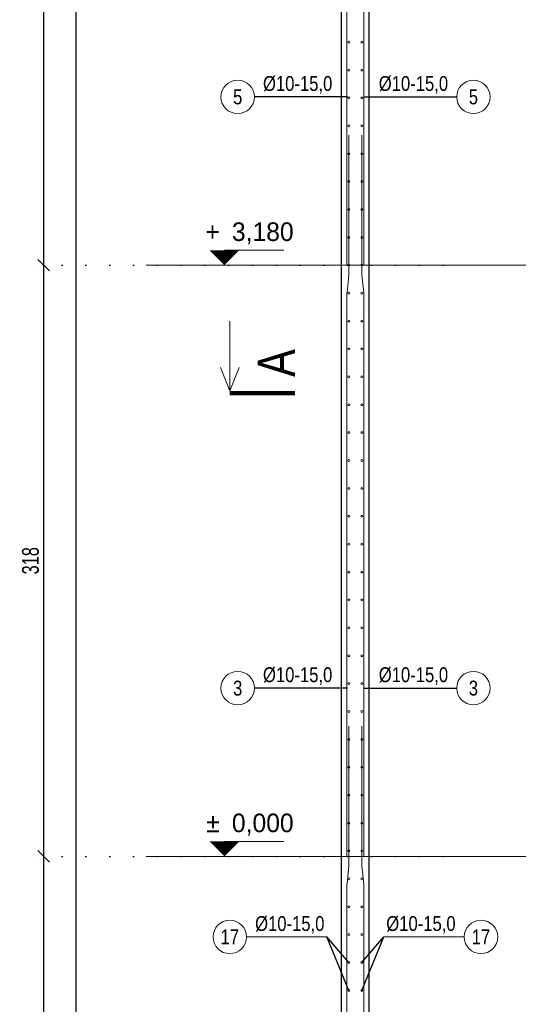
# Model space of a CAD drawing. Header units: millimetres. Extents: x 11149 to 111407, y -107619 to -23630.
# Tile 223 of 244: x 20586 to 20854, y -26546 to -26016. Entities that reach past the tile are written whole.
import ezdxf
from ezdxf.enums import TextEntityAlignment as Align

# ---------------------------------------------------------------- set-up
doc = ezdxf.new("R2010")
doc.units = ezdxf.units.MM
doc.header["$LTSCALE"] = 2
doc.linetypes.add('DOT', pattern=[6.35, 0, -6.35])
doc.layers.get('0').update_dxf_attribs({"plot": 0})
doc.layers.get('Defpoints').update_dxf_attribs({"color": 1})
for name, color, linetype, lineweight in [('e-cad_cienkie', 1, 'Continuous', 9), ('e-cad_kontur', 2, 'Continuous', 25), ('e-cad_opisy', 7, 'Continuous', 9), ('e-cad_prety_przekroj', 4, 'Continuous', 5), ('e-cad_prety_widok', 161, 'Continuous', 5), ('e-cad_wymiary', 4, 'Continuous', 9)]:
    doc.layers.add(name, color=color, linetype=linetype, lineweight=lineweight)
doc.styles.add('e-cad_1', font='arial.ttf', dxfattribs={"width": 0.7})
doc.dimstyles.new('e-cad_1_25_[cm]', dxfattribs={"dimscale": 2.5, "dimtxt": 1.8, "dimasz": 1.25, "dimexe": 1.25, "dimexo": 0.625, "dimgap": 0.5, "dimtad": 1, "dimdec": 0, "dimrnd": 1, "dimzin": 1, "dimtxsty": 'e-cad_1', "dimblk": 'OBLIQUE', "dimcen": 2.5, "dimclrd": 256, "dimclre": 252, "dimclrt": 7, "dimadec": 0, "dimazin": 0, "dimtfac": 1, "dimtix": 1, "dimtmove": 2, "dimatfit": 3, "dimldrblk": 'NONE', "dimfxl": 60, "dimfxlon": 1, "dimarcsym": 0})
doc.dimstyles.new('e-cad_1_50_[cm]', dxfattribs={"dimscale": 5, "dimtxt": 1.8, "dimasz": 1.25, "dimexe": 1.25, "dimexo": 0.625, "dimgap": 0.5, "dimtad": 1, "dimdec": 0, "dimrnd": 1, "dimzin": 1, "dimtxsty": 'e-cad_1', "dimblk": 'OBLIQUE', "dimcen": 2.5, "dimclrd": 256, "dimclre": 252, "dimclrt": 7, "dimadec": 0, "dimazin": 0, "dimtfac": 1, "dimtix": 1, "dimtmove": 2, "dimatfit": 3, "dimldrblk": 'NONE', "dimfxl": 60, "dimfxlon": 1, "dimarcsym": 0})

# ---------------------------------------------------------------- blocks, each defined once
blk = doc.blocks.new('e-cad_kota_2')
blk.add_line((0, 1.6), (6.4, 1.6))
blk.add_lwpolyline([(0, 0, 0, 3.2, 0), (0, 1.6, 3.2, 3.2, 0)], format="xyseb")
at = {"style": 'e-cad_1', "width": 0.95}
blk.add_attdef('ZNAK', text='', height=2, dxfattribs=at).set_placement((-0.5, 2.6), align=Align.RIGHT)
blk.add_attdef('RZEDNA', (0.8, 2.6), '', height=2, dxfattribs=at)
blk = doc.blocks.new('_OBLIQUE')
at = {"color": 0, "linetype": 'ByBlock', "lineweight": -2}
blk.add_line((-0.5, -0.5), (0.5, 0.5), dxfattribs=at)
blk = doc.blocks.new('*D1144')
at = {"layer": 'Defpoints', "color": 0}
for p in [(20616.71, -25127.38), (20809.62, -25127.38), (20748.85, -26631.38)]:
    blk.add_point(p, dxfattribs=at)
at = {"layer": 'e-cad_wymiary', "color": 252, "linetype": 'DOT', "lineweight": -2}
for p, q in [((20806.49, -25127.38), (20610.46, -25127.38)), ((20745.72, -26631.38), (20610.46, -26631.38))]:
    blk.add_line(p, q, dxfattribs=at)
at = {"layer": 'e-cad_wymiary', "lineweight": -2}
blk.add_line((20616.71, -26631.38), (20616.71, -25127.38), dxfattribs=at)
at = {"layer": 'e-cad_wymiary', "lineweight": -2, "xscale": 6.25, "yscale": 6.25, "zscale": 6.25}
for p, rotation in [((20616.71, -25127.38), 90), ((20616.71, -26631.38), 270)]:
    blk.add_blockref('_OBLIQUE', p, dxfattribs=dict(at, rotation=rotation))
at = {"layer": 'e-cad_wymiary', "color": 7, "insert": (20609.61, -25879.38), "char_height": 9, "attachment_point": 5, "rotation": 90, "style": 'e-cad_1'}
blk.add_mtext('1504', dxfattribs=at)
blk = doc.blocks.new('_None')
blk = doc.blocks.new('*D1148')
at = {"layer": 'Defpoints', "color": 0}
for p in [(20599.21, -26466.38), (20816.99, -26466.38), (20807.61, -26796.38)]:
    blk.add_point(p, dxfattribs=at)
at = {"layer": 'e-cad_wymiary', "color": 252, "linetype": 'DOT', "lineweight": -2}
for p, q in [((20813.86, -26466.38), (20592.96, -26466.38)), ((20804.48, -26796.38), (20592.96, -26796.38))]:
    blk.add_line(p, q, dxfattribs=at)
at = {"layer": 'e-cad_wymiary', "lineweight": -2}
blk.add_line((20599.21, -26796.38), (20599.21, -26466.38), dxfattribs=at)
at = {"layer": 'e-cad_wymiary', "lineweight": -2, "xscale": 6.25, "yscale": 6.25, "zscale": 6.25}
for p, rotation in [((20599.21, -26466.38), 90), ((20599.21, -26796.38), 270)]:
    blk.add_blockref('_OBLIQUE', p, dxfattribs=dict(at, rotation=rotation))
at = {"layer": 'e-cad_wymiary', "color": 7, "insert": (20592.11, -26631.38), "char_height": 9, "attachment_point": 5, "rotation": 90, "style": 'e-cad_1'}
blk.add_mtext('330', dxfattribs=at)
blk = doc.blocks.new('*D1149')
at = {"layer": 'Defpoints', "color": 0}
for p in [(20599.21, -26148.38), (20816.99, -26148.38), (20816.99, -26466.38)]:
    blk.add_point(p, dxfattribs=at)
at = {"layer": 'e-cad_wymiary', "color": 252, "linetype": 'DOT', "lineweight": -2}
for p, q in [((20813.86, -26148.38), (20592.96, -26148.38)), ((20813.86, -26466.38), (20592.96, -26466.38))]:
    blk.add_line(p, q, dxfattribs=at)
at = {"layer": 'e-cad_wymiary', "lineweight": -2}
blk.add_line((20599.21, -26466.38), (20599.21, -26148.38), dxfattribs=at)
at = {"layer": 'e-cad_wymiary', "lineweight": -2, "xscale": 6.25, "yscale": 6.25, "zscale": 6.25}
for p, rotation in [((20599.21, -26148.38), 90), ((20599.21, -26466.38), 270)]:
    blk.add_blockref('_OBLIQUE', p, dxfattribs=dict(at, rotation=rotation))
at = {"layer": 'e-cad_wymiary', "color": 7, "insert": (20592.11, -26307.38), "char_height": 9, "attachment_point": 5, "rotation": 90, "style": 'e-cad_1'}
blk.add_mtext('318', dxfattribs=at)
blk = doc.blocks.new('*D1150')
at = {"layer": 'Defpoints', "color": 0}
for p in [(20599.21, -25828.38), (20838.37, -25828.38), (20816.99, -26148.38)]:
    blk.add_point(p, dxfattribs=at)
at = {"layer": 'e-cad_wymiary', "color": 252, "linetype": 'DOT', "lineweight": -2}
for p, q in [((20835.25, -25828.38), (20592.96, -25828.38)), ((20813.86, -26148.38), (20592.96, -26148.38))]:
    blk.add_line(p, q, dxfattribs=at)
at = {"layer": 'e-cad_wymiary', "lineweight": -2}
blk.add_line((20599.21, -26148.38), (20599.21, -25828.38), dxfattribs=at)
at = {"layer": 'e-cad_wymiary', "lineweight": -2, "xscale": 6.25, "yscale": 6.25, "zscale": 6.25}
for p, rotation in [((20599.21, -25828.38), 90), ((20599.21, -26148.38), 270)]:
    blk.add_blockref('_OBLIQUE', p, dxfattribs=dict(at, rotation=rotation))
at = {"layer": 'e-cad_wymiary', "color": 7, "insert": (20592.11, -25988.38), "char_height": 9, "attachment_point": 5, "rotation": 90, "style": 'e-cad_1'}
blk.add_mtext('320', dxfattribs=at)
blk = doc.blocks.new('e-cad_przekroj_1_1_P')
for points in [[(0.25, 7), (2.75, 8)], [(0.25, 7), (7.75, 7)], [(0.25, 7), (2.75, 6)]]:
    blk.add_lwpolyline(points)
at = {"const_width": 0.5}
blk.add_lwpolyline([(0, 0), (0, 7)], dxfattribs=at)
at = {"style": 'e-cad_1', "width": 0.8}
blk.add_attdef('SYMBOL', (1.75, 0), '', height=4, dxfattribs=at)
blk = doc.blocks.new('e-cad_ZelbetOpisNiezliczalny_1L')
at = {"layer": 'e-cad_cienkie'}
blk.add_circle((-2.25, 0), 2.25, dxfattribs=at)
at = {"layer": 'e-cad_opisy', "ltscale": 0.04, "style": 'e-cad_1', "width": 0.8}
for tag, p in [('OPIS', (1.15, 0.8)), ('UWAGI', (1.15, -2.8))]:
    blk.add_attdef(tag, p, '', height=2, dxfattribs=at)
blk.add_attdef('NR', text='', height=2, dxfattribs=at).set_placement((-2.25, 0), align=Align.MIDDLE_CENTER)

msp = doc.modelspace()

# ---------------------------------------------------------------- hatches: boundary and pattern name
at = {"layer": 'e-cad_prety_przekroj'}
h = msp.add_hatch(color=256, dxfattribs=at)
edge = h.paths.add_edge_path()
edge.add_ellipse((20763.21, -26028.45), major_axis=(0.354, 0.354), ratio=1, start_angle=315, end_angle=675)
h = msp.add_hatch(color=256, dxfattribs=at)
edge = h.paths.add_edge_path()
edge.add_ellipse((20770.21, -26028.45), major_axis=(-0.354, 0.354), ratio=1, start_angle=-315, end_angle=45, ccw=False)
h = msp.add_hatch(color=256, dxfattribs=at)
edge = h.paths.add_edge_path()
edge.add_ellipse((20763.21, -26043.45), major_axis=(0.354, 0.354), ratio=1, start_angle=315, end_angle=675)
h = msp.add_hatch(color=256, dxfattribs=at)
edge = h.paths.add_edge_path()
edge.add_ellipse((20770.21, -26043.45), major_axis=(-0.354, 0.354), ratio=1, start_angle=-315, end_angle=45, ccw=False)
h = msp.add_hatch(color=256, dxfattribs=at)
edge = h.paths.add_edge_path()
edge.add_ellipse((20763.21, -26058.45), major_axis=(0.354, 0.354), ratio=1, start_angle=315, end_angle=675)
h = msp.add_hatch(color=256, dxfattribs=at)
edge = h.paths.add_edge_path()
edge.add_ellipse((20770.21, -26058.45), major_axis=(-0.354, 0.354), ratio=1, start_angle=-315, end_angle=45, ccw=False)
h = msp.add_hatch(color=256, dxfattribs=at)
edge = h.paths.add_edge_path()
edge.add_ellipse((20763.21, -26073.45), major_axis=(0.354, 0.354), ratio=1, start_angle=315, end_angle=675)
h = msp.add_hatch(color=256, dxfattribs=at)
edge = h.paths.add_edge_path()
edge.add_ellipse((20770.21, -26073.45), major_axis=(-0.354, 0.354), ratio=1, start_angle=-315, end_angle=45, ccw=False)
h = msp.add_hatch(color=256, dxfattribs=at)
edge = h.paths.add_edge_path()
edge.add_ellipse((20763.21, -26088.45), major_axis=(0.354, 0.354), ratio=1, start_angle=315, end_angle=675)
h = msp.add_hatch(color=256, dxfattribs=at)
edge = h.paths.add_edge_path()
edge.add_ellipse((20770.21, -26088.45), major_axis=(-0.354, 0.354), ratio=1, start_angle=-315, end_angle=45, ccw=False)
h = msp.add_hatch(color=256, dxfattribs=at)
edge = h.paths.add_edge_path()
edge.add_ellipse((20763.21, -26103.45), major_axis=(0.354, 0.354), ratio=1, start_angle=315, end_angle=675)
h = msp.add_hatch(color=256, dxfattribs=at)
edge = h.paths.add_edge_path()
edge.add_ellipse((20770.21, -26103.45), major_axis=(-0.354, 0.354), ratio=1, start_angle=-315, end_angle=45, ccw=False)
h = msp.add_hatch(color=256, dxfattribs=at)
edge = h.paths.add_edge_path()
edge.add_ellipse((20763.21, -26118.45), major_axis=(0.354, 0.354), ratio=1, start_angle=315, end_angle=675)
h = msp.add_hatch(color=256, dxfattribs=at)
edge = h.paths.add_edge_path()
edge.add_ellipse((20770.21, -26118.45), major_axis=(-0.354, 0.354), ratio=1, start_angle=-315, end_angle=45, ccw=False)
h = msp.add_hatch(color=256, dxfattribs=at)
edge = h.paths.add_edge_path()
edge.add_ellipse((20763.21, -26133.45), major_axis=(0.354, 0.354), ratio=1, start_angle=315, end_angle=675)
h = msp.add_hatch(color=256, dxfattribs=at)
edge = h.paths.add_edge_path()
edge.add_ellipse((20770.21, -26133.45), major_axis=(-0.354, 0.354), ratio=1, start_angle=-315, end_angle=45, ccw=False)
h = msp.add_hatch(color=256, dxfattribs=at)
edge = h.paths.add_edge_path()
edge.add_ellipse((20763.21, -26148.45), major_axis=(0.354, 0.354), ratio=1, start_angle=315, end_angle=675)
h = msp.add_hatch(color=256, dxfattribs=at)
edge = h.paths.add_edge_path()
edge.add_ellipse((20770.21, -26148.45), major_axis=(-0.354, 0.354), ratio=1, start_angle=-315, end_angle=45, ccw=False)
h = msp.add_hatch(color=256, dxfattribs=at)
edge = h.paths.add_edge_path()
edge.add_ellipse((20763.21, -26163.45), major_axis=(0.354, 0.354), ratio=1, start_angle=315, end_angle=675)
h = msp.add_hatch(color=256, dxfattribs=at)
edge = h.paths.add_edge_path()
edge.add_ellipse((20770.21, -26163.45), major_axis=(-0.354, 0.354), ratio=1, start_angle=-315, end_angle=45, ccw=False)
h = msp.add_hatch(color=256, dxfattribs=at)
edge = h.paths.add_edge_path()
edge.add_ellipse((20763.21, -26178.45), major_axis=(0.354, 0.354), ratio=1, start_angle=315, end_angle=675)
h = msp.add_hatch(color=256, dxfattribs=at)
edge = h.paths.add_edge_path()
edge.add_ellipse((20770.21, -26178.45), major_axis=(-0.354, 0.354), ratio=1, start_angle=-315, end_angle=45, ccw=False)
h = msp.add_hatch(color=256, dxfattribs=at)
edge = h.paths.add_edge_path()
edge.add_ellipse((20763.21, -26193.45), major_axis=(0.354, 0.354), ratio=1, start_angle=315, end_angle=675)
h = msp.add_hatch(color=256, dxfattribs=at)
edge = h.paths.add_edge_path()
edge.add_ellipse((20770.21, -26193.45), major_axis=(-0.354, 0.354), ratio=1, start_angle=-315, end_angle=45, ccw=False)
h = msp.add_hatch(color=256, dxfattribs=at)
edge = h.paths.add_edge_path()
edge.add_ellipse((20763.21, -26208.45), major_axis=(0.354, 0.354), ratio=1, start_angle=315, end_angle=675)
h = msp.add_hatch(color=256, dxfattribs=at)
edge = h.paths.add_edge_path()
edge.add_ellipse((20770.21, -26208.45), major_axis=(-0.354, 0.354), ratio=1, start_angle=-315, end_angle=45, ccw=False)
h = msp.add_hatch(color=256, dxfattribs=at)
edge = h.paths.add_edge_path()
edge.add_ellipse((20763.21, -26223.45), major_axis=(0.354, 0.354), ratio=1, start_angle=315, end_angle=675)
h = msp.add_hatch(color=256, dxfattribs=at)
edge = h.paths.add_edge_path()
edge.add_ellipse((20770.21, -26223.45), major_axis=(-0.354, 0.354), ratio=1, start_angle=-315, end_angle=45, ccw=False)
h = msp.add_hatch(color=256, dxfattribs=at)
edge = h.paths.add_edge_path()
edge.add_ellipse((20763.21, -26238.45), major_axis=(0.354, 0.354), ratio=1, start_angle=315, end_angle=675)
h = msp.add_hatch(color=256, dxfattribs=at)
edge = h.paths.add_edge_path()
edge.add_ellipse((20770.21, -26238.45), major_axis=(-0.354, 0.354), ratio=1, start_angle=-315, end_angle=45, ccw=False)
h = msp.add_hatch(color=256, dxfattribs=at)
edge = h.paths.add_edge_path()
edge.add_ellipse((20763.21, -26253.45), major_axis=(0.354, 0.354), ratio=1, start_angle=315, end_angle=675)
h = msp.add_hatch(color=256, dxfattribs=at)
edge = h.paths.add_edge_path()
edge.add_ellipse((20770.21, -26253.45), major_axis=(-0.354, 0.354), ratio=1, start_angle=-315, end_angle=45, ccw=False)
h = msp.add_hatch(color=256, dxfattribs=at)
edge = h.paths.add_edge_path()
edge.add_ellipse((20763.21, -26268.45), major_axis=(0.354, 0.354), ratio=1, start_angle=315, end_angle=675)
h = msp.add_hatch(color=256, dxfattribs=at)
edge = h.paths.add_edge_path()
edge.add_ellipse((20770.21, -26268.45), major_axis=(-0.354, 0.354), ratio=1, start_angle=-315, end_angle=45, ccw=False)
h = msp.add_hatch(color=256, dxfattribs=at)
edge = h.paths.add_edge_path()
edge.add_ellipse((20763.21, -26283.45), major_axis=(0.354, 0.354), ratio=1, start_angle=315, end_angle=675)
h = msp.add_hatch(color=256, dxfattribs=at)
edge = h.paths.add_edge_path()
edge.add_ellipse((20770.21, -26283.45), major_axis=(-0.354, 0.354), ratio=1, start_angle=-315, end_angle=45, ccw=False)
h = msp.add_hatch(color=256, dxfattribs=at)
edge = h.paths.add_edge_path()
edge.add_ellipse((20763.21, -26298.45), major_axis=(0.354, 0.354), ratio=1, start_angle=315, end_angle=675)
h = msp.add_hatch(color=256, dxfattribs=at)
edge = h.paths.add_edge_path()
edge.add_ellipse((20770.21, -26298.45), major_axis=(-0.354, 0.354), ratio=1, start_angle=-315, end_angle=45, ccw=False)
h = msp.add_hatch(color=256, dxfattribs=at)
edge = h.paths.add_edge_path()
edge.add_ellipse((20763.21, -26313.45), major_axis=(0.354, 0.354), ratio=1, start_angle=315, end_angle=675)
h = msp.add_hatch(color=256, dxfattribs=at)
edge = h.paths.add_edge_path()
edge.add_ellipse((20770.21, -26313.45), major_axis=(-0.354, 0.354), ratio=1, start_angle=-315, end_angle=45, ccw=False)
h = msp.add_hatch(color=256, dxfattribs=at)
edge = h.paths.add_edge_path()
edge.add_ellipse((20763.21, -26328.45), major_axis=(0.354, 0.354), ratio=1, start_angle=315, end_angle=675)
h = msp.add_hatch(color=256, dxfattribs=at)
edge = h.paths.add_edge_path()
edge.add_ellipse((20770.21, -26328.45), major_axis=(-0.354, 0.354), ratio=1, start_angle=-315, end_angle=45, ccw=False)
h = msp.add_hatch(color=256, dxfattribs=at)
edge = h.paths.add_edge_path()
edge.add_ellipse((20763.21, -26343.45), major_axis=(0.354, 0.354), ratio=1, start_angle=315, end_angle=675)
h = msp.add_hatch(color=256, dxfattribs=at)
edge = h.paths.add_edge_path()
edge.add_ellipse((20770.21, -26343.45), major_axis=(-0.354, 0.354), ratio=1, start_angle=-315, end_angle=45, ccw=False)
h = msp.add_hatch(color=256, dxfattribs=at)
edge = h.paths.add_edge_path()
edge.add_ellipse((20763.21, -26358.45), major_axis=(0.354, 0.354), ratio=1, start_angle=315, end_angle=675)
h = msp.add_hatch(color=256, dxfattribs=at)
edge = h.paths.add_edge_path()
edge.add_ellipse((20770.21, -26358.45), major_axis=(-0.354, 0.354), ratio=1, start_angle=-315, end_angle=45, ccw=False)
h = msp.add_hatch(color=256, dxfattribs=at)
edge = h.paths.add_edge_path()
edge.add_ellipse((20763.21, -26373.45), major_axis=(0.354, 0.354), ratio=1, start_angle=315, end_angle=675)
h = msp.add_hatch(color=256, dxfattribs=at)
edge = h.paths.add_edge_path()
edge.add_ellipse((20770.21, -26373.45), major_axis=(-0.354, 0.354), ratio=1, start_angle=-315, end_angle=45, ccw=False)
h = msp.add_hatch(color=256, dxfattribs=at)
edge = h.paths.add_edge_path()
edge.add_ellipse((20763.21, -26388.45), major_axis=(0.354, 0.354), ratio=1, start_angle=315, end_angle=675)
h = msp.add_hatch(color=256, dxfattribs=at)
edge = h.paths.add_edge_path()
edge.add_ellipse((20770.21, -26388.45), major_axis=(-0.354, 0.354), ratio=1, start_angle=-315, end_angle=45, ccw=False)
h = msp.add_hatch(color=256, dxfattribs=at)
edge = h.paths.add_edge_path()
edge.add_ellipse((20763.21, -26403.45), major_axis=(0.354, 0.354), ratio=1, start_angle=315, end_angle=675)
h = msp.add_hatch(color=256, dxfattribs=at)
edge = h.paths.add_edge_path()
edge.add_ellipse((20770.21, -26403.45), major_axis=(-0.354, 0.354), ratio=1, start_angle=-315, end_angle=45, ccw=False)
h = msp.add_hatch(color=256, dxfattribs=at)
edge = h.paths.add_edge_path()
edge.add_ellipse((20763.21, -26418.45), major_axis=(0.354, 0.354), ratio=1, start_angle=315, end_angle=675)
h = msp.add_hatch(color=256, dxfattribs=at)
edge = h.paths.add_edge_path()
edge.add_ellipse((20770.21, -26418.45), major_axis=(-0.354, 0.354), ratio=1, start_angle=-315, end_angle=45, ccw=False)
h = msp.add_hatch(color=256, dxfattribs=at)
edge = h.paths.add_edge_path()
edge.add_ellipse((20763.21, -26433.45), major_axis=(0.354, 0.354), ratio=1, start_angle=315, end_angle=675)
h = msp.add_hatch(color=256, dxfattribs=at)
edge = h.paths.add_edge_path()
edge.add_ellipse((20770.21, -26433.45), major_axis=(-0.354, 0.354), ratio=1, start_angle=-315, end_angle=45, ccw=False)
h = msp.add_hatch(color=256, dxfattribs=at)
edge = h.paths.add_edge_path()
edge.add_ellipse((20763.21, -26448.45), major_axis=(0.354, 0.354), ratio=1, start_angle=315, end_angle=675)
h = msp.add_hatch(color=256, dxfattribs=at)
edge = h.paths.add_edge_path()
edge.add_ellipse((20770.21, -26448.45), major_axis=(-0.354, 0.354), ratio=1, start_angle=-315, end_angle=45, ccw=False)
h = msp.add_hatch(color=256, dxfattribs=at)
edge = h.paths.add_edge_path()
edge.add_ellipse((20763.21, -26463.45), major_axis=(0.354, 0.354), ratio=1, start_angle=315, end_angle=675)
h = msp.add_hatch(color=256, dxfattribs=at)
edge = h.paths.add_edge_path()
edge.add_ellipse((20770.21, -26463.45), major_axis=(-0.354, 0.354), ratio=1, start_angle=-315, end_angle=45, ccw=False)
h = msp.add_hatch(color=256, dxfattribs=at)
edge = h.paths.add_edge_path()
edge.add_ellipse((20763.21, -26478.45), major_axis=(0.354, 0.354), ratio=1, start_angle=315, end_angle=675)
h = msp.add_hatch(color=256, dxfattribs=at)
edge = h.paths.add_edge_path()
edge.add_ellipse((20770.21, -26478.45), major_axis=(-0.354, 0.354), ratio=1, start_angle=-315, end_angle=45, ccw=False)
h = msp.add_hatch(color=256, dxfattribs=at)
edge = h.paths.add_edge_path()
edge.add_ellipse((20763.21, -26493.45), major_axis=(0.354, 0.354), ratio=1, start_angle=315, end_angle=675)
h = msp.add_hatch(color=256, dxfattribs=at)
edge = h.paths.add_edge_path()
edge.add_ellipse((20770.21, -26493.45), major_axis=(-0.354, 0.354), ratio=1, start_angle=-315, end_angle=45, ccw=False)
h = msp.add_hatch(color=256, dxfattribs=at)
edge = h.paths.add_edge_path()
edge.add_ellipse((20763.21, -26508.45), major_axis=(0.354, 0.354), ratio=1, start_angle=315, end_angle=675)
h = msp.add_hatch(color=256, dxfattribs=at)
edge = h.paths.add_edge_path()
edge.add_ellipse((20770.21, -26508.45), major_axis=(-0.354, 0.354), ratio=1, start_angle=-315, end_angle=45, ccw=False)
h = msp.add_hatch(color=256, dxfattribs=at)
edge = h.paths.add_edge_path()
edge.add_ellipse((20763.21, -26523.45), major_axis=(0.354, 0.354), ratio=1, start_angle=315, end_angle=675)
h = msp.add_hatch(color=256, dxfattribs=at)
edge = h.paths.add_edge_path()
edge.add_ellipse((20770.21, -26523.45), major_axis=(-0.354, 0.354), ratio=1, start_angle=-315, end_angle=45, ccw=False)
h = msp.add_hatch(color=256, dxfattribs=at)
edge = h.paths.add_edge_path()
edge.add_ellipse((20763.21, -26538.45), major_axis=(0.354, 0.354), ratio=1, start_angle=315, end_angle=675)
h = msp.add_hatch(color=256, dxfattribs=at)
edge = h.paths.add_edge_path()
edge.add_ellipse((20770.21, -26538.45), major_axis=(-0.354, 0.354), ratio=1, start_angle=-315, end_angle=45, ccw=False)

# ---------------------------------------------------------------- linework, layer by layer
at = {"layer": 'e-cad_cienkie'}
for p, q in [((20688.84, -26148.38), (20721.34, -26148.38)), ((20688.84, -26466.38), (20721.34, -26466.38))]:
    msp.add_line(p, q, dxfattribs=at)
for points in [[(20751.39, -26509.71), (20708.21, -26509.71)], [(20782.03, -26509.71), (20825.21, -26509.71)]]:
    msp.add_lwpolyline(points, dxfattribs=at)
at = {"layer": 'e-cad_kontur'}
for p, q in [((20759.21, -26923.38), (20759.21, -25112.38)), ((20774.21, -26923.38), (20774.21, -25127.38))]:
    msp.add_line(p, q, dxfattribs=at)
at = {"layer": 'e-cad_prety_przekroj'}
for centre in [(20763.21, -26028.45), (20770.21, -26028.45), (20763.21, -26043.45), (20770.21, -26043.45), (20763.21, -26058.45), (20770.21, -26058.45), (20763.21, -26073.45), (20770.21, -26073.45), (20763.21, -26088.45), (20770.21, -26088.45), (20763.21, -26103.45), (20770.21, -26103.45), (20763.21, -26118.45), (20770.21, -26118.45), (20763.21, -26133.45), (20770.21, -26133.45), (20763.21, -26148.45), (20770.21, -26148.45), (20763.21, -26163.45), (20770.21, -26163.45), (20763.21, -26178.45), (20770.21, -26178.45), (20763.21, -26193.45), (20770.21, -26193.45), (20763.21, -26208.45), (20770.21, -26208.45), (20763.21, -26223.45), (20770.21, -26223.45), (20763.21, -26238.45), (20770.21, -26238.45), (20763.21, -26253.45), (20770.21, -26253.45), (20763.21, -26268.45), (20770.21, -26268.45), (20763.21, -26283.45), (20770.21, -26283.45), (20763.21, -26298.45), (20770.21, -26298.45), (20763.21, -26313.45), (20770.21, -26313.45), (20763.21, -26328.45), (20770.21, -26328.45), (20763.21, -26343.45), (20770.21, -26343.45), (20763.21, -26358.45), (20770.21, -26358.45), (20763.21, -26373.45), (20770.21, -26373.45), (20763.21, -26388.45), (20770.21, -26388.45), (20763.21, -26403.45), (20770.21, -26403.45), (20763.21, -26418.45), (20770.21, -26418.45), (20763.21, -26433.45), (20770.21, -26433.45), (20763.21, -26448.45), (20770.21, -26448.45), (20763.21, -26463.45), (20770.21, -26463.45), (20763.21, -26478.45), (20770.21, -26478.45), (20763.21, -26493.45), (20770.21, -26493.45), (20763.21, -26508.45), (20770.21, -26508.45), (20763.21, -26523.45), (20770.21, -26523.45), (20763.21, -26538.45), (20770.21, -26538.45)]:
    msp.add_circle(centre, 0.5, dxfattribs=at)
at = {"layer": 'e-cad_prety_widok'}
for points in [[(20762.21, -26148.38), (20762.21, -25843.5, -0.026186), (20762.22, -25843.25), (20763.19, -25833.5, 0.026186), (20763.21, -25833.26), (20763.21, -25758.38)], [(20771.21, -26148.38), (20771.21, -25843.5, 0.026186), (20771.19, -25843.25), (20770.22, -25833.5, -0.026186), (20770.21, -25833.26), (20770.21, -25758.38)], [(20762.21, -26466.38), (20762.21, -26163.5, -0.026186), (20762.22, -26163.25), (20763.19, -26153.5, 0.026186), (20763.21, -26153.26), (20763.21, -26078.38)], [(20771.21, -26466.38), (20771.21, -26163.5, 0.026186), (20771.19, -26163.25), (20770.22, -26153.5, -0.026186), (20770.21, -26153.26), (20770.21, -26078.38)], [(20762.21, -26923.38), (20762.21, -26481.5, -0.026186), (20762.22, -26481.25), (20763.19, -26471.5, 0.026186), (20763.21, -26471.26), (20763.21, -26396.38)], [(20771.21, -26923.38), (20771.21, -26481.5, 0.026186), (20771.19, -26481.25), (20770.22, -26471.5, -0.026186), (20770.21, -26471.26), (20770.21, -26396.38)]]:
    msp.add_lwpolyline(points, format="xyb", dxfattribs=at)
at = {"layer": 'e-cad_wymiary', "ltscale": 0.5}
for p, q in [((20654.21, -26148.38), (21054.21, -26148.38)), ((20654.21, -26466.38), (21054.21, -26466.38))]:
    msp.add_line(p, q, dxfattribs=at)

# ---------------------------------------------------------------- block references
at = {"layer": 'e-cad_opisy'}
for name, p, xscale, yscale, zscale, values in [('e-cad_ZelbetOpisNiezliczalny_1L', (20712.45, -26057.87), 4, 4, 4, {'OPIS': '%%c10-15,0', 'NR': '5'}), ('e-cad_kota_2', (20696.34, -26148.38), 5, 5, 5, {'RZEDNA': '3,180', 'ZNAK': '+'}), ('e-cad_ZelbetOpisNiezliczalny_1L', (20712.45, -26375.87), 4, 4, 4, {'OPIS': '%%c10-15,0', 'NR': '3'}), ('e-cad_kota_2', (20696.34, -26466.38), 5, 5, 5, {'RZEDNA': '0,000', 'ZNAK': '%%p'}), ('e-cad_ZelbetOpisNiezliczalny_1L', (20708.21, -26509.71), 4, 4, 4, {'OPIS': '%%c10-15,0', 'NR': '17'})]:
    msp.add_blockref(name, p, dxfattribs=dict(at, xscale=xscale, yscale=yscale, zscale=zscale)).add_auto_attribs(values)
ref = msp.add_blockref('e-cad_ZelbetOpisNiezliczalny_1L', (20821.17, -26057.87), dxfattribs=dict(at, xscale=-4, yscale=4, zscale=4))
ref.add_attrib('OPIS', '%%c10-15,0', (20779.29, -26054.67), dxfattribs={"height": 8, "style": 'e-cad_1', "width": 0.8})
ref.add_attrib('NR', '5', dxfattribs={"height": 8, "style": 'e-cad_1', "width": 0.8}).set_placement((20830.17, -26057.87), align=Align.MIDDLE_CENTER)
at = {"layer": 'e-cad_opisy', "xscale": 5, "yscale": 5, "zscale": 5, "rotation": 90}
msp.add_blockref('e-cad_przekroj_1_1_P', (20734.21, -26217.23), dxfattribs=at).add_auto_attribs({'SYMBOL': 'A'})
at = {"layer": 'e-cad_opisy'}
ref = msp.add_blockref('e-cad_ZelbetOpisNiezliczalny_1L', (20821.17, -26375.87), dxfattribs=dict(at, xscale=-4, yscale=4, zscale=4))
ref.add_attrib('OPIS', '%%c10-15,0', (20779.29, -26372.67), dxfattribs={"height": 8, "style": 'e-cad_1', "width": 0.8})
ref.add_attrib('NR', '3', dxfattribs={"height": 8, "style": 'e-cad_1', "width": 0.8}).set_placement((20830.17, -26375.87), align=Align.MIDDLE_CENTER)
ref = msp.add_blockref('e-cad_ZelbetOpisNiezliczalny_1L', (20825.21, -26509.71), dxfattribs=dict(at, xscale=-4, yscale=4, zscale=4))
ref.add_attrib('OPIS', '%%c10-15,0', (20783.33, -26506.51), dxfattribs={"height": 8, "style": 'e-cad_1', "width": 0.8})
ref.add_attrib('NR', '17', dxfattribs={"height": 8, "style": 'e-cad_1', "width": 0.8}).set_placement((20834.21, -26509.71), align=Align.MIDDLE_CENTER)

# ---------------------------------------------------------------- dimensions: what is measured, and where the dimension line sits
at = {"layer": 'e-cad_wymiary'}
for base, p1, p2, picture, middle in [((20616.71, -25127.38), (20748.85, -26631.38), (20809.62, -25127.38), '*D1144', (20609.61, -25879.38)), ((20599.21, -25828.38), (20816.99, -26148.38), (20838.37, -25828.38), '*D1150', (20592.11, -25988.38)), ((20599.21, -26148.38), (20816.99, -26466.38), (20816.99, -26148.38), '*D1149', (20592.11, -26307.38)), ((20599.21, -26466.38), (20807.61, -26796.38), (20816.99, -26466.38), '*D1148', (20592.11, -26631.38))]:
    dim = msp.add_linear_dim(base=base, p1=p1, p2=p2, angle=90, dimstyle='e-cad_1_50_[cm]', dxfattribs=at)
    dim.commit()
    dim.dimension.update_dxf_attribs({"geometry": picture, "text_midpoint": middle})

# ---------------------------------------------------------------- leaders
at = {"layer": 'e-cad_cienkie'}
for points in [[(20762.41, -26057.87), (20712.45, -26057.87)], [(20771.21, -26057.87), (20821.17, -26057.87)], [(20762.41, -26375.87), (20712.45, -26375.87)], [(20771.21, -26375.87), (20821.17, -26375.87)], [(20763.21, -26523.45), (20751.39, -26509.71)], [(20763.21, -26538.45), (20751.39, -26509.71)], [(20770.21, -26523.45), (20782.03, -26509.71)], [(20770.21, -26538.45), (20782.03, -26509.71)]]:
    msp.add_leader(points, dimstyle='e-cad_1_25_[cm]', override={"dimldrblk": 'None'}, dxfattribs=at)

doc.saveas('drawing.dxf')
